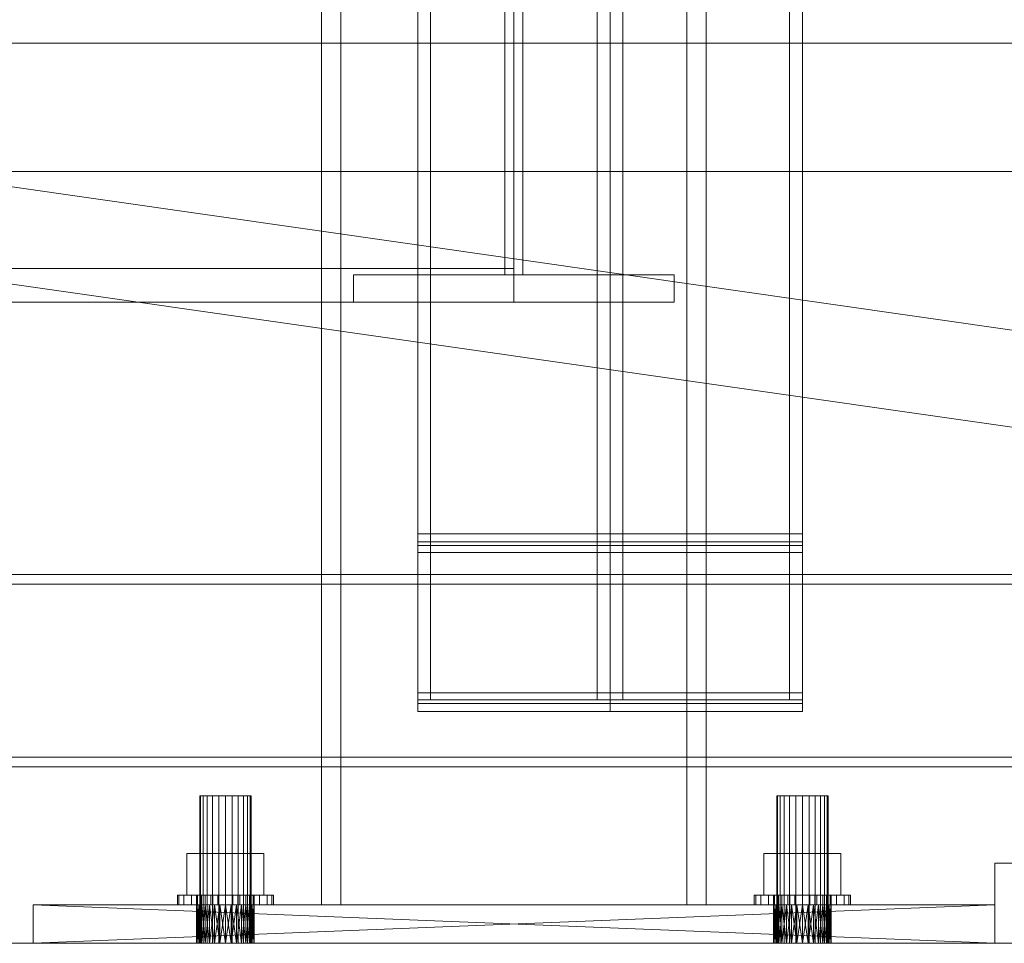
# Model space of a CAD drawing. Header units: millimetres. Extents: x -2233 to 65662, y -50530 to 6847.
# Tile 59 of 256: x 596 to 903, y -36000 to -35712. Entities that reach past the tile are written whole.
import ezdxf

# ---------------------------------------------------------------- set-up
doc = ezdxf.new("R2010")
doc.units = ezdxf.units.MM
for name, color, linetype, lineweight in [('COTAS_O', 1, 'Continuous', 0), ('frontal_C01', 7, 'Continuous', 0), ('frontal_C03', 7, 'Continuous', 0), ('frontal_mezcladora', 7, 'Continuous', 0), ('frontal_secador', 7, 'Continuous', 0)]:
    doc.layers.add(name, color=color, linetype=linetype, lineweight=lineweight)
doc.dimstyles.new('R19_100', dxfattribs={"dimtxt": 250, "dimasz": 150, "dimexe": 150, "dimexo": 80, "dimgap": 100, "dimtad": 1, "dimtih": 1, "dimtoh": 1, "dimdsep": 46, "dimcen": 0.09, "dimadec": 0, "dimazin": 0, "dimtfac": 1, "dimtdec": 4, "dimtofl": 0, "dimtmove": 0, "dimatfit": 3, "dimfxl": 1, "dimtolj": 1, "dimtzin": 0, "dimarcsym": 0})

# ---------------------------------------------------------------- blocks, each defined once
blk = doc.blocks.new('DIM_R32_47')
at = {"layer": 'COTAS_O'}
for p, q in [((-1400, -35300), (-1250, -35255)), ((1400, -35300), (1250, -35255)), ((-1400, -36000), (-1400, -35300)), ((-1400, -35300), (1400, -35300)), ((-1400, -35300), (-1250, -35345)), ((1400, -35300), (1250, -35345)), ((1400, -36000), (1400, -35300))]:
    blk.add_line(p, q, dxfattribs=at)
blk.add_text('2800 O', height=250, dxfattribs=at).set_placement((0, -35200))

msp = doc.modelspace()

# ---------------------------------------------------------------- linework, layer by layer
at = {"layer": 'frontal_C01'}
for p, q in [((900, -35975), (1060, -35975)), ((900, -36000), (900, -35975)), ((900, -36000), (1060, -36000))]:
    msp.add_line(p, q, dxfattribs=at)
at = {"layer": 'frontal_C03'}
for p, q in [((1417.125, -35881.992), (-1412.875, -35477.043)), ((1412.875, -35911.689), (-1417.125, -35506.74)), ((-1415, -35719.294), (1415, -35719.294)), ((-1415, -35759.294), (1415, -35759.294))]:
    msp.add_line(p, q, dxfattribs=at)
at = {"layer": 'frontal_mezcladora'}
for p, q in [((690, -35988), (690, -34900)), ((696, -35988), (696, -34900)), ((804, -35988), (804, -34900)), ((810, -35988), (810, -34900)), ((720, -35872.255), (720, -35022.255)), ((720, -35874.749), (720, -35024.749)), ((780, -35022.255), (780, -35872.255)), ((780, -35024.749), (780, -35874.749)), ((840, -35022.255), (840, -35872.255)), ((840, -35024.749), (840, -35874.749)), ((720, -35025.954), (720, -35875.954)), ((720, -35028.116), (720, -35878.116)), ((724, -35025.954), (724, -35875.954)), ((724, -35028.116), (724, -35878.116)), ((776, -35875.954), (776, -35025.954)), ((776, -35878.116), (776, -35028.116)), ((780, -35875.954), (780, -35025.954)), ((780, -35878.116), (780, -35028.116)), ((784, -35025.954), (784, -35875.954)), ((784, -35028.116), (784, -35878.116)), ((836, -35875.954), (836, -35025.954)), ((836, -35878.116), (836, -35028.116)), ((840, -35875.954), (840, -35025.954)), ((840, -35878.116), (840, -35028.116)), ((720, -35921.884), (720, -35071.884)), ((720, -35924.046), (720, -35074.046)), ((724, -35921.884), (724, -35071.884)), ((724, -35924.046), (724, -35074.046)), ((776, -35071.884), (776, -35921.884)), ((776, -35074.046), (776, -35924.046)), ((780, -35071.884), (780, -35921.884)), ((780, -35074.046), (780, -35924.046)), ((784, -35921.884), (784, -35071.884)), ((784, -35924.046), (784, -35074.046)), ((836, -35071.884), (836, -35921.884)), ((836, -35074.046), (836, -35924.046)), ((840, -35071.884), (840, -35921.884)), ((840, -35074.046), (840, -35924.046)), ((720, -35075.251), (720, -35925.251)), ((780, -35925.251), (780, -35075.251)), ((840, -35925.251), (840, -35075.251)), ((720, -35077.745), (720, -35927.745)), ((780, -35927.745), (780, -35077.745)), ((840, -35927.745), (840, -35077.745)), ((747.2, -35791.5), (747.2, -35608.5)), ((752.8, -35791.5), (752.8, -35608.5)), ((750, -35789.5), (750, -35650.5)), ((-750, -35789.5), (750, -35789.5)), ((750, -35800), (750, -35789.5)), ((700, -35791.5), (800, -35791.5)), ((700, -35800), (700, -35791.5)), ((747.2, -35791.5), (752.8, -35791.5)), ((800, -35800), (800, -35791.5)), ((-750, -35800), (750, -35800)), ((700, -35800), (800, -35800)), ((780, -35872.255), (720, -35872.255)), ((720, -35872.255), (720, -35875.954)), ((780, -35875.954), (780, -35872.255)), ((840, -35872.255), (780, -35872.255)), ((840, -35875.954), (840, -35872.255)), ((780, -35874.749), (720, -35874.749)), ((720, -35874.749), (720, -35878.116)), ((720, -35875.954), (780, -35875.954)), ((724, -35875.954), (720, -35875.954)), ((720, -35875.954), (720, -35924.046)), ((724, -35924.046), (724, -35875.954)), ((780, -35875.954), (776, -35875.954)), ((776, -35875.954), (776, -35924.046)), ((780, -35878.116), (780, -35874.749)), ((840, -35874.749), (780, -35874.749)), ((780, -35924.046), (780, -35875.954)), ((780, -35875.954), (840, -35875.954)), ((784, -35875.954), (780, -35875.954)), ((784, -35924.046), (784, -35875.954)), ((840, -35875.954), (836, -35875.954)), ((836, -35875.954), (836, -35924.046)), ((840, -35878.116), (840, -35874.749)), ((840, -35924.046), (840, -35875.954)), ((720, -35878.116), (780, -35878.116)), ((724, -35878.116), (720, -35878.116)), ((720, -35878.116), (720, -35921.884)), ((724, -35921.884), (724, -35878.116)), ((780, -35878.116), (776, -35878.116)), ((776, -35878.116), (776, -35921.884)), ((780, -35921.884), (780, -35878.116)), ((780, -35878.116), (840, -35878.116)), ((784, -35878.116), (780, -35878.116)), ((784, -35921.884), (784, -35878.116)), ((840, -35878.116), (836, -35878.116)), ((836, -35878.116), (836, -35921.884)), ((840, -35921.884), (840, -35878.116)), ((780, -35921.884), (720, -35921.884)), ((720, -35921.884), (720, -35925.251)), ((720, -35921.884), (724, -35921.884)), ((776, -35921.884), (780, -35921.884)), ((780, -35925.251), (780, -35921.884)), ((840, -35921.884), (780, -35921.884)), ((780, -35921.884), (784, -35921.884)), ((836, -35921.884), (840, -35921.884)), ((840, -35925.251), (840, -35921.884)), ((780, -35924.046), (720, -35924.046)), ((720, -35924.046), (720, -35927.745)), ((720, -35924.046), (724, -35924.046)), ((720, -35925.251), (780, -35925.251)), ((776, -35924.046), (780, -35924.046)), ((780, -35927.745), (780, -35924.046)), ((840, -35924.046), (780, -35924.046)), ((780, -35924.046), (784, -35924.046)), ((780, -35925.251), (840, -35925.251)), ((836, -35924.046), (840, -35924.046)), ((840, -35927.745), (840, -35924.046)), ((720, -35927.745), (780, -35927.745)), ((780, -35927.745), (840, -35927.745)), ((652.273, -35954), (652, -35954)), ((652, -36000), (652, -35954)), ((653.072, -35954), (652.273, -35954)), ((652.273, -36000), (652.273, -35954)), ((654.343, -35954), (653.072, -35954)), ((653.072, -36000), (653.072, -35954)), ((656, -35954), (654.343, -35954)), ((654.343, -36000), (654.343, -35954)), ((657.929, -35954), (656, -35954)), ((656, -36000), (656, -35954)), ((660, -35954), (657.929, -35954)), ((657.929, -36000), (657.929, -35954)), ((660, -35954), (662.071, -35954)), ((660, -35954), (660, -36000)), ((662.071, -35954), (664, -35954)), ((662.071, -36000), (662.071, -35954)), ((664, -35954), (665.657, -35954)), ((664, -36000), (664, -35954)), ((665.657, -35954), (666.928, -35954)), ((665.657, -36000), (665.657, -35954)), ((666.928, -35954), (667.727, -35954)), ((666.928, -36000), (666.928, -35954)), ((667.727, -35954), (668, -35954)), ((667.727, -36000), (667.727, -35954)), ((668, -36000), (668, -35954)), ((832.273, -35954), (832, -35954)), ((832, -36000), (832, -35954)), ((833.072, -35954), (832.273, -35954)), ((832.273, -36000), (832.273, -35954)), ((834.343, -35954), (833.072, -35954)), ((833.072, -36000), (833.072, -35954)), ((836, -35954), (834.343, -35954)), ((834.343, -36000), (834.343, -35954)), ((837.929, -35954), (836, -35954)), ((836, -36000), (836, -35954)), ((840, -35954), (837.929, -35954)), ((837.929, -36000), (837.929, -35954)), ((840, -35954), (842.071, -35954)), ((840, -35954), (840, -36000)), ((842.071, -35954), (844, -35954)), ((842.071, -36000), (842.071, -35954)), ((844, -35954), (845.657, -35954)), ((844, -36000), (844, -35954)), ((845.657, -35954), (846.928, -35954)), ((845.657, -36000), (845.657, -35954)), ((846.928, -35954), (847.727, -35954)), ((846.928, -36000), (846.928, -35954)), ((847.727, -35954), (848, -35954)), ((847.727, -36000), (847.727, -35954)), ((848, -36000), (848, -35954)), ((648.006, -35985), (648.006, -35972)), ((648.006, -35972), (660, -35972)), ((648.006, -35972), (653.072, -35972)), ((660, -35972), (653.072, -35972)), ((653.072, -35972), (653.072, -35985)), ((671.994, -35972), (660, -35972)), ((660, -35972), (660, -35985)), ((660, -35972), (666.928, -35972)), ((666.928, -35972), (666.928, -35985)), ((671.994, -35972), (666.928, -35972)), ((671.994, -35985), (671.994, -35972)), ((828.006, -35985), (828.006, -35972)), ((828.006, -35972), (840, -35972)), ((828.006, -35972), (833.072, -35972)), ((840, -35972), (833.072, -35972)), ((833.072, -35972), (833.072, -35985)), ((851.994, -35972), (840, -35972)), ((840, -35972), (840, -35985)), ((840, -35972), (846.928, -35972)), ((846.928, -35972), (846.928, -35985)), ((851.994, -35972), (846.928, -35972)), ((851.994, -35985), (851.994, -35972)), ((645, -35988), (645, -35985)), ((645, -35985), (645.511, -35985)), ((645, -35985), (651, -35985)), ((645.511, -35988), (645.511, -35985)), ((645.511, -35985), (647.01, -35985)), ((645.511, -35985), (651.307, -35985)), ((647.01, -35988), (647.01, -35985)), ((647.01, -35985), (649.393, -35985)), ((647.01, -35985), (652.206, -35985)), ((660, -35985), (648.006, -35985)), ((653.072, -35985), (648.006, -35985)), ((649.393, -35988), (649.393, -35985)), ((649.393, -35985), (652.5, -35985)), ((649.393, -35985), (653.636, -35985)), ((651.307, -35985), (651, -35985)), ((651, -35985), (651, -35988)), ((652.206, -35985), (651.307, -35985)), ((651.307, -35985), (651.307, -35988)), ((653.636, -35985), (652.206, -35985)), ((652.206, -35985), (652.206, -35988)), ((652.5, -35988), (652.5, -35985)), ((652.5, -35985), (656.118, -35985)), ((652.5, -35985), (655.5, -35985)), ((653.072, -35985), (660, -35985)), ((655.5, -35985), (653.636, -35985)), ((653.636, -35985), (653.636, -35988)), ((657.671, -35985), (655.5, -35985)), ((655.5, -35985), (655.5, -35988)), ((656.118, -35988), (656.118, -35985)), ((656.118, -35985), (660, -35985)), ((656.118, -35985), (657.671, -35985)), ((660, -35985), (657.671, -35985)), ((657.671, -35985), (657.671, -35988)), ((663.882, -35985), (660, -35985)), ((660, -35985), (660, -35988)), ((660, -35985), (662.329, -35985)), ((660, -35985), (671.994, -35985)), ((666.928, -35985), (660, -35985)), ((662.329, -35985), (662.329, -35988)), ((663.882, -35985), (662.329, -35985)), ((662.329, -35985), (664.5, -35985)), ((663.882, -35988), (663.882, -35985)), ((667.5, -35985), (663.882, -35985)), ((664.5, -35985), (664.5, -35988)), ((667.5, -35985), (664.5, -35985)), ((664.5, -35985), (666.364, -35985)), ((666.364, -35985), (666.364, -35988)), ((670.607, -35985), (666.364, -35985)), ((666.364, -35985), (667.794, -35985)), ((666.928, -35985), (671.994, -35985)), ((667.5, -35988), (667.5, -35985)), ((670.607, -35985), (667.5, -35985)), ((667.794, -35985), (667.794, -35988)), ((672.99, -35985), (667.794, -35985)), ((667.794, -35985), (668.693, -35985)), ((668.693, -35985), (668.693, -35988)), ((674.489, -35985), (668.693, -35985)), ((668.693, -35985), (669, -35985)), ((669, -35985), (669, -35988)), ((675, -35985), (669, -35985)), ((670.607, -35988), (670.607, -35985)), ((672.99, -35985), (670.607, -35985)), ((672.99, -35988), (672.99, -35985)), ((674.489, -35985), (672.99, -35985)), ((674.489, -35988), (674.489, -35985)), ((675, -35985), (674.489, -35985)), ((675, -35988), (675, -35985)), ((825, -35988), (825, -35985)), ((825, -35985), (825.511, -35985)), ((825, -35985), (831, -35985)), ((825.511, -35988), (825.511, -35985)), ((825.511, -35985), (827.01, -35985)), ((825.511, -35985), (831.307, -35985)), ((827.01, -35988), (827.01, -35985)), ((827.01, -35985), (829.393, -35985)), ((827.01, -35985), (832.206, -35985)), ((840, -35985), (828.006, -35985)), ((833.072, -35985), (828.006, -35985)), ((829.393, -35988), (829.393, -35985)), ((829.393, -35985), (832.5, -35985)), ((829.393, -35985), (833.636, -35985)), ((831.307, -35985), (831, -35985)), ((831, -35985), (831, -35988)), ((832.206, -35985), (831.307, -35985)), ((831.307, -35985), (831.307, -35988)), ((833.636, -35985), (832.206, -35985)), ((832.206, -35985), (832.206, -35988)), ((832.5, -35988), (832.5, -35985)), ((832.5, -35985), (836.118, -35985)), ((832.5, -35985), (835.5, -35985)), ((833.072, -35985), (840, -35985)), ((835.5, -35985), (833.636, -35985)), ((833.636, -35985), (833.636, -35988)), ((837.671, -35985), (835.5, -35985)), ((835.5, -35985), (835.5, -35988)), ((836.118, -35988), (836.118, -35985)), ((836.118, -35985), (840, -35985)), ((836.118, -35985), (837.671, -35985)), ((840, -35985), (837.671, -35985)), ((837.671, -35985), (837.671, -35988)), ((843.882, -35985), (840, -35985)), ((840, -35985), (840, -35988)), ((840, -35985), (842.329, -35985)), ((840, -35985), (851.994, -35985)), ((846.928, -35985), (840, -35985)), ((842.329, -35985), (842.329, -35988)), ((843.882, -35985), (842.329, -35985)), ((842.329, -35985), (844.5, -35985)), ((843.882, -35988), (843.882, -35985)), ((847.5, -35985), (843.882, -35985)), ((844.5, -35985), (844.5, -35988)), ((847.5, -35985), (844.5, -35985)), ((844.5, -35985), (846.364, -35985)), ((846.364, -35985), (846.364, -35988)), ((850.607, -35985), (846.364, -35985)), ((846.364, -35985), (847.794, -35985)), ((846.928, -35985), (851.994, -35985)), ((847.5, -35988), (847.5, -35985)), ((850.607, -35985), (847.5, -35985)), ((847.794, -35985), (847.794, -35988)), ((852.99, -35985), (847.794, -35985)), ((847.794, -35985), (848.693, -35985)), ((848.693, -35985), (848.693, -35988)), ((854.489, -35985), (848.693, -35985)), ((848.693, -35985), (849, -35985)), ((849, -35985), (849, -35988)), ((855, -35985), (849, -35985)), ((850.607, -35988), (850.607, -35985)), ((852.99, -35985), (850.607, -35985)), ((852.99, -35988), (852.99, -35985)), ((854.489, -35985), (852.99, -35985)), ((854.489, -35988), (854.489, -35985)), ((855, -35985), (854.489, -35985)), ((855, -35988), (855, -35985)), ((840, -35988), (600, -35988)), ((600, -35988), (838.244, -35988)), ((600, -35988), (660, -35988)), ((661.756, -35988), (600, -35988)), ((600, -35988), (658.244, -35988)), ((900, -35988), (600, -35988)), ((600, -35988), (836.556, -35988)), ((663.444, -35988), (600, -35988)), ((600, -35988), (656.556, -35988)), ((600, -35988), (835, -35988)), ((665, -35988), (600, -35988)), ((600, -35988), (655, -35988)), ((600, -35988), (833.636, -35988)), ((600, -35988), (653.636, -35988)), ((600, -35988), (832.517, -35988)), ((600, -35988), (652.517, -35988)), ((600, -35988), (831.685, -35988)), ((600, -35988), (651.685, -35988)), ((600, -35988), (831.173, -35988)), ((600, -35988), (651.173, -35988)), ((600, -35988), (831, -35988)), ((600, -35988), (651, -35988)), ((841.756, -35988), (600, -35988)), ((600, -36000), (600, -35988)), ((900, -36000), (600, -35988)), ((600, -36000), (900, -35988)), ((645.511, -35988), (645, -35988)), ((651, -35988), (645, -35988)), ((647.01, -35988), (645.511, -35988)), ((651.307, -35988), (645.511, -35988)), ((649.393, -35988), (647.01, -35988)), ((652.206, -35988), (647.01, -35988)), ((652.5, -35988), (649.393, -35988)), ((653.636, -35988), (649.393, -35988)), ((651, -35988), (651.173, -35988)), ((660, -35988), (651, -35988)), ((658.244, -35988), (651, -35988)), ((656.556, -35988), (651, -35988)), ((655, -35988), (651, -35988)), ((653.636, -35988), (651, -35988)), ((652.517, -35988), (651, -35988)), ((651, -36000), (651.173, -35988)), ((651, -36000), (651, -35988)), ((651.173, -36000), (651, -35988)), ((651, -35988), (651.307, -35988)), ((651.173, -35988), (651.685, -35988)), ((660, -35988), (651.173, -35988)), ((651.173, -36000), (651.685, -35988)), ((651.173, -36000), (651.173, -35988)), ((651.685, -36000), (651.173, -35988)), ((651.307, -35988), (652.206, -35988)), ((651.685, -35988), (652.517, -35988)), ((660, -35988), (651.685, -35988)), ((651.685, -36000), (652.517, -35988)), ((651.685, -36000), (651.685, -35988)), ((652.517, -36000), (651.685, -35988)), ((652.206, -35988), (653.636, -35988)), ((656.118, -35988), (652.5, -35988)), ((655.5, -35988), (652.5, -35988)), ((652.517, -35988), (653.636, -35988)), ((660, -35988), (652.517, -35988)), ((652.517, -36000), (653.636, -35988)), ((652.517, -36000), (652.517, -35988)), ((653.636, -36000), (652.517, -35988)), ((653.636, -35988), (655, -35988)), ((660, -35988), (653.636, -35988)), ((653.636, -36000), (655, -35988)), ((653.636, -36000), (653.636, -35988)), ((655, -36000), (653.636, -35988)), ((653.636, -35988), (655.5, -35988)), ((655, -35988), (656.556, -35988)), ((660, -35988), (655, -35988)), ((655, -36000), (656.556, -35988)), ((655, -36000), (655, -35988)), ((656.556, -36000), (655, -35988)), ((655.5, -35988), (657.671, -35988)), ((660, -35988), (656.118, -35988)), ((657.671, -35988), (656.118, -35988)), ((656.556, -35988), (658.244, -35988)), ((660, -35988), (656.556, -35988)), ((656.556, -36000), (658.244, -35988)), ((656.556, -36000), (656.556, -35988)), ((658.244, -36000), (656.556, -35988)), ((657.671, -35988), (660, -35988)), ((658.244, -35988), (660, -35988)), ((658.244, -36000), (660, -35988)), ((658.244, -36000), (658.244, -35988)), ((660, -36000), (658.244, -35988)), ((660, -35988), (661.756, -35988)), ((660, -35988), (663.444, -35988)), ((660, -35988), (665, -35988)), ((660, -35988), (666.364, -35988)), ((660, -35988), (667.483, -35988)), ((660, -35988), (668.315, -35988)), ((660, -35988), (668.827, -35988)), ((660, -35988), (669, -35988)), ((660, -35988), (660, -36000)), ((661.756, -36000), (660, -35988)), ((660, -36000), (661.756, -35988)), ((660, -35988), (663.882, -35988)), ((662.329, -35988), (660, -35988)), ((661.756, -35988), (663.444, -35988)), ((661.756, -35988), (669, -35988)), ((661.756, -36000), (661.756, -35988)), ((663.444, -36000), (661.756, -35988)), ((661.756, -36000), (663.444, -35988)), ((662.329, -35988), (663.882, -35988)), ((664.5, -35988), (662.329, -35988)), ((663.444, -35988), (665, -35988)), ((663.444, -35988), (669, -35988)), ((663.444, -36000), (663.444, -35988)), ((665, -36000), (663.444, -35988)), ((663.444, -36000), (665, -35988)), ((663.882, -35988), (667.5, -35988)), ((664.5, -35988), (667.5, -35988)), ((666.364, -35988), (664.5, -35988)), ((666.364, -35988), (665, -35988)), ((665, -35988), (669, -35988)), ((665, -35988), (833.636, -35988)), ((840, -35988), (665, -35988)), ((665, -36000), (665, -35988)), ((666.364, -36000), (665, -35988)), ((665, -36000), (666.364, -35988)), ((667.483, -35988), (666.364, -35988)), ((666.364, -35988), (669, -35988)), ((666.364, -35988), (833.636, -35988)), ((666.364, -35988), (831, -35988)), ((666.364, -35988), (831.173, -35988)), ((666.364, -35988), (831.685, -35988)), ((666.364, -35988), (832.517, -35988)), ((840, -35988), (666.364, -35988)), ((666.364, -36000), (666.364, -35988)), ((667.483, -36000), (666.364, -35988)), ((666.364, -36000), (667.483, -35988)), ((666.364, -35988), (670.607, -35988)), ((667.794, -35988), (666.364, -35988)), ((668.315, -35988), (667.483, -35988)), ((667.483, -35988), (669, -35988)), ((667.483, -35988), (833.636, -35988)), ((840, -35988), (667.483, -35988)), ((667.483, -36000), (667.483, -35988)), ((668.315, -36000), (667.483, -35988)), ((667.483, -36000), (668.315, -35988)), ((667.5, -35988), (670.607, -35988)), ((667.794, -35988), (672.99, -35988)), ((668.693, -35988), (667.794, -35988)), ((668.827, -35988), (668.315, -35988)), ((668.315, -35988), (669, -35988)), ((668.315, -35988), (833.636, -35988)), ((840, -35988), (668.315, -35988)), ((668.315, -36000), (668.315, -35988)), ((668.827, -36000), (668.315, -35988)), ((668.315, -36000), (668.827, -35988)), ((668.693, -35988), (674.489, -35988)), ((669, -35988), (668.693, -35988)), ((669, -35988), (668.827, -35988)), ((668.827, -35988), (833.636, -35988)), ((668.827, -35988), (840, -35988)), ((668.827, -36000), (668.827, -35988)), ((669, -36000), (668.827, -35988)), ((668.827, -36000), (669, -35988)), ((669, -35988), (833.636, -35988)), ((669, -35988), (835, -35988)), ((669, -35988), (836.556, -35988)), ((669, -35988), (838.244, -35988)), ((669, -35988), (840, -35988)), ((669, -36000), (669, -35988)), ((669, -35988), (675, -35988)), ((670.607, -35988), (672.99, -35988)), ((672.99, -35988), (674.489, -35988)), ((674.489, -35988), (675, -35988)), ((690, -35988), (696, -35988)), ((696, -35988), (804, -35988)), ((804, -35988), (810, -35988)), ((825.511, -35988), (825, -35988)), ((831, -35988), (825, -35988)), ((827.01, -35988), (825.511, -35988)), ((831.307, -35988), (825.511, -35988)), ((829.393, -35988), (827.01, -35988)), ((832.206, -35988), (827.01, -35988)), ((832.5, -35988), (829.393, -35988)), ((833.636, -35988), (829.393, -35988)), ((831, -35988), (831.173, -35988)), ((840, -35988), (831, -35988)), ((838.244, -35988), (831, -35988)), ((836.556, -35988), (831, -35988)), ((835, -35988), (831, -35988)), ((833.636, -35988), (831, -35988)), ((831, -36000), (831.173, -35988)), ((831, -36000), (831, -35988)), ((831.173, -36000), (831, -35988)), ((831, -35988), (831.307, -35988)), ((831.173, -35988), (831.685, -35988)), ((840, -35988), (831.173, -35988)), ((831.173, -36000), (831.685, -35988)), ((831.173, -36000), (831.173, -35988)), ((831.685, -36000), (831.173, -35988)), ((831.307, -35988), (832.206, -35988)), ((831.685, -35988), (832.517, -35988)), ((840, -35988), (831.685, -35988)), ((831.685, -36000), (832.517, -35988)), ((831.685, -36000), (831.685, -35988)), ((832.517, -36000), (831.685, -35988)), ((832.206, -35988), (833.636, -35988)), ((836.118, -35988), (832.5, -35988)), ((835.5, -35988), (832.5, -35988)), ((832.517, -35988), (833.636, -35988)), ((840, -35988), (832.517, -35988)), ((832.517, -36000), (833.636, -35988)), ((832.517, -36000), (832.517, -35988)), ((833.636, -36000), (832.517, -35988)), ((833.636, -35988), (835, -35988)), ((840, -35988), (833.636, -35988)), ((833.636, -36000), (835, -35988)), ((833.636, -36000), (833.636, -35988)), ((835, -36000), (833.636, -35988)), ((833.636, -35988), (835.5, -35988)), ((835, -35988), (836.556, -35988)), ((840, -35988), (835, -35988)), ((835, -36000), (836.556, -35988)), ((835, -36000), (835, -35988)), ((836.556, -36000), (835, -35988)), ((835.5, -35988), (837.671, -35988)), ((840, -35988), (836.118, -35988)), ((837.671, -35988), (836.118, -35988)), ((836.556, -35988), (838.244, -35988)), ((840, -35988), (836.556, -35988)), ((836.556, -36000), (838.244, -35988)), ((836.556, -36000), (836.556, -35988)), ((838.244, -36000), (836.556, -35988)), ((837.671, -35988), (840, -35988)), ((838.244, -35988), (840, -35988)), ((838.244, -36000), (840, -35988)), ((838.244, -36000), (838.244, -35988)), ((840, -36000), (838.244, -35988)), ((840, -35988), (841.756, -35988)), ((840, -35988), (900, -35988)), ((840, -35988), (840, -36000)), ((841.756, -36000), (840, -35988)), ((840, -36000), (841.756, -35988)), ((840, -35988), (843.882, -35988)), ((842.329, -35988), (840, -35988)), ((841.756, -35988), (900, -35988)), ((843.444, -35988), (841.756, -35988)), ((841.756, -35988), (845, -35988)), ((841.756, -35988), (846.364, -35988)), ((841.756, -35988), (847.483, -35988)), ((841.756, -35988), (848.315, -35988)), ((841.756, -35988), (848.827, -35988)), ((841.756, -35988), (849, -35988)), ((841.756, -36000), (841.756, -35988)), ((843.444, -36000), (841.756, -35988)), ((841.756, -36000), (843.444, -35988)), ((842.329, -35988), (843.882, -35988)), ((844.5, -35988), (842.329, -35988)), ((843.444, -35988), (900, -35988)), ((845, -35988), (843.444, -35988)), ((843.444, -35988), (849, -35988)), ((843.444, -36000), (843.444, -35988)), ((845, -36000), (843.444, -35988)), ((843.444, -36000), (845, -35988)), ((843.882, -35988), (847.5, -35988)), ((844.5, -35988), (847.5, -35988)), ((846.364, -35988), (844.5, -35988)), ((845, -35988), (900, -35988)), ((846.364, -35988), (845, -35988)), ((845, -35988), (849, -35988)), ((845, -36000), (845, -35988)), ((846.364, -36000), (845, -35988)), ((845, -36000), (846.364, -35988)), ((846.364, -35988), (900, -35988)), ((847.483, -35988), (846.364, -35988)), ((846.364, -35988), (849, -35988)), ((846.364, -36000), (846.364, -35988)), ((847.483, -36000), (846.364, -35988)), ((846.364, -36000), (847.483, -35988)), ((846.364, -35988), (850.607, -35988)), ((847.794, -35988), (846.364, -35988)), ((847.483, -35988), (900, -35988)), ((848.315, -35988), (847.483, -35988)), ((847.483, -35988), (849, -35988)), ((847.483, -36000), (847.483, -35988)), ((848.315, -36000), (847.483, -35988)), ((847.483, -36000), (848.315, -35988)), ((847.5, -35988), (850.607, -35988)), ((847.794, -35988), (852.99, -35988)), ((848.693, -35988), (847.794, -35988)), ((848.315, -35988), (900, -35988)), ((848.827, -35988), (848.315, -35988)), ((848.315, -36000), (848.315, -35988)), ((848.827, -36000), (848.315, -35988)), ((848.315, -36000), (848.827, -35988)), ((848.693, -35988), (854.489, -35988)), ((849, -35988), (848.693, -35988)), ((848.827, -35988), (900, -35988)), ((849, -35988), (848.827, -35988)), ((848.827, -36000), (848.827, -35988)), ((849, -36000), (848.827, -35988)), ((848.827, -36000), (849, -35988)), ((849, -35988), (900, -35988)), ((849, -36000), (849, -35988)), ((849, -35988), (855, -35988)), ((850.607, -35988), (852.99, -35988)), ((852.99, -35988), (854.489, -35988)), ((854.489, -35988), (855, -35988)), ((900, -36000), (900, -35988)), ((600, -36000), (840, -36000)), ((838.244, -36000), (600, -36000)), ((660, -36000), (600, -36000)), ((600, -36000), (661.756, -36000)), ((658.244, -36000), (600, -36000)), ((600, -36000), (900, -36000)), ((836.556, -36000), (600, -36000)), ((600, -36000), (663.444, -36000)), ((656.556, -36000), (600, -36000)), ((835, -36000), (600, -36000)), ((600, -36000), (665, -36000)), ((655, -36000), (600, -36000)), ((833.636, -36000), (600, -36000)), ((653.636, -36000), (600, -36000)), ((832.517, -36000), (600, -36000)), ((652.517, -36000), (600, -36000)), ((831.685, -36000), (600, -36000)), ((651.685, -36000), (600, -36000)), ((831.173, -36000), (600, -36000)), ((651.173, -36000), (600, -36000)), ((831, -36000), (600, -36000)), ((651, -36000), (600, -36000)), ((600, -36000), (841.756, -36000)), ((651.173, -36000), (651, -36000)), ((651, -36000), (660, -36000)), ((651, -36000), (658.244, -36000)), ((651, -36000), (656.556, -36000)), ((651, -36000), (655, -36000)), ((651, -36000), (653.636, -36000)), ((651, -36000), (652.517, -36000)), ((651.685, -36000), (651.173, -36000)), ((651.173, -36000), (660, -36000)), ((652.517, -36000), (651.685, -36000)), ((651.685, -36000), (660, -36000)), ((652.273, -36000), (652, -36000)), ((653.072, -36000), (652.273, -36000)), ((653.636, -36000), (652.517, -36000)), ((652.517, -36000), (660, -36000)), ((654.343, -36000), (653.072, -36000)), ((655, -36000), (653.636, -36000)), ((653.636, -36000), (660, -36000)), ((656, -36000), (654.343, -36000)), ((656.556, -36000), (655, -36000)), ((655, -36000), (660, -36000)), ((657.929, -36000), (656, -36000)), ((658.244, -36000), (656.556, -36000)), ((656.556, -36000), (660, -36000)), ((657.929, -36000), (660, -36000)), ((660, -36000), (658.244, -36000)), ((661.756, -36000), (660, -36000)), ((663.444, -36000), (660, -36000)), ((665, -36000), (660, -36000)), ((666.364, -36000), (660, -36000)), ((667.483, -36000), (660, -36000)), ((668.315, -36000), (660, -36000)), ((668.827, -36000), (660, -36000)), ((669, -36000), (660, -36000)), ((660, -36000), (662.071, -36000)), ((663.444, -36000), (661.756, -36000)), ((669, -36000), (661.756, -36000)), ((662.071, -36000), (664, -36000)), ((665, -36000), (663.444, -36000)), ((669, -36000), (663.444, -36000)), ((664, -36000), (665.657, -36000)), ((665, -36000), (666.364, -36000)), ((669, -36000), (665, -36000)), ((833.636, -36000), (665, -36000)), ((665, -36000), (840, -36000)), ((665.657, -36000), (666.928, -36000)), ((666.364, -36000), (667.483, -36000)), ((669, -36000), (666.364, -36000)), ((833.636, -36000), (666.364, -36000)), ((831, -36000), (666.364, -36000)), ((831.173, -36000), (666.364, -36000)), ((831.685, -36000), (666.364, -36000)), ((832.517, -36000), (666.364, -36000)), ((666.364, -36000), (840, -36000)), ((666.928, -36000), (667.727, -36000)), ((667.483, -36000), (668.315, -36000)), ((669, -36000), (667.483, -36000)), ((833.636, -36000), (667.483, -36000)), ((667.483, -36000), (840, -36000)), ((667.727, -36000), (668, -36000)), ((668.315, -36000), (668.827, -36000)), ((669, -36000), (668.315, -36000)), ((833.636, -36000), (668.315, -36000)), ((668.315, -36000), (840, -36000)), ((668.827, -36000), (669, -36000)), ((833.636, -36000), (668.827, -36000)), ((840, -36000), (668.827, -36000)), ((833.636, -36000), (669, -36000)), ((835, -36000), (669, -36000)), ((836.556, -36000), (669, -36000)), ((838.244, -36000), (669, -36000)), ((840, -36000), (669, -36000)), ((831.173, -36000), (831, -36000)), ((831, -36000), (840, -36000)), ((831, -36000), (838.244, -36000)), ((831, -36000), (836.556, -36000)), ((831, -36000), (835, -36000)), ((831, -36000), (833.636, -36000)), ((831.685, -36000), (831.173, -36000)), ((831.173, -36000), (840, -36000)), ((832.517, -36000), (831.685, -36000)), ((831.685, -36000), (840, -36000)), ((832.273, -36000), (832, -36000)), ((833.072, -36000), (832.273, -36000)), ((833.636, -36000), (832.517, -36000)), ((832.517, -36000), (840, -36000)), ((834.343, -36000), (833.072, -36000)), ((835, -36000), (833.636, -36000)), ((833.636, -36000), (840, -36000)), ((836, -36000), (834.343, -36000)), ((836.556, -36000), (835, -36000)), ((835, -36000), (840, -36000)), ((837.929, -36000), (836, -36000)), ((838.244, -36000), (836.556, -36000)), ((836.556, -36000), (840, -36000)), ((837.929, -36000), (840, -36000)), ((840, -36000), (838.244, -36000)), ((841.756, -36000), (840, -36000)), ((900, -36000), (840, -36000)), ((840, -36000), (842.071, -36000)), ((900, -36000), (841.756, -36000)), ((841.756, -36000), (843.444, -36000)), ((845, -36000), (841.756, -36000)), ((846.364, -36000), (841.756, -36000)), ((847.483, -36000), (841.756, -36000)), ((848.315, -36000), (841.756, -36000)), ((848.827, -36000), (841.756, -36000)), ((849, -36000), (841.756, -36000)), ((842.071, -36000), (844, -36000)), ((900, -36000), (843.444, -36000)), ((843.444, -36000), (845, -36000)), ((849, -36000), (843.444, -36000)), ((844, -36000), (845.657, -36000)), ((900, -36000), (845, -36000)), ((845, -36000), (846.364, -36000)), ((849, -36000), (845, -36000)), ((845.657, -36000), (846.928, -36000)), ((900, -36000), (846.364, -36000)), ((846.364, -36000), (847.483, -36000)), ((849, -36000), (846.364, -36000)), ((846.928, -36000), (847.727, -36000)), ((900, -36000), (847.483, -36000)), ((847.483, -36000), (848.315, -36000)), ((849, -36000), (847.483, -36000)), ((847.727, -36000), (848, -36000)), ((900, -36000), (848.315, -36000)), ((848.315, -36000), (848.827, -36000)), ((900, -36000), (848.827, -36000)), ((848.827, -36000), (849, -36000)), ((900, -36000), (849, -36000))]:
    msp.add_line(p, q, dxfattribs=at)
at = {"layer": 'frontal_secador'}
for p, q in [((-1265, -35885), (1265, -35885)), ((-1265, -35888), (1265, -35888)), ((-1265, -35942), (1265, -35942)), ((-1265, -35945), (1265, -35945)), ((-1400, -36000), (1400, -36000))]:
    msp.add_line(p, q, dxfattribs=at)

# ---------------------------------------------------------------- dimensions: what is measured, and where the dimension line sits
at = {"layer": 'COTAS_O'}
dim = msp.add_aligned_dim(p1=(-1400, -36000), p2=(1400, -36000), distance=700, text='<> O', dimstyle='R19_100', dxfattribs=at)
dim.commit()
dim.dimension.update_dxf_attribs({"geometry": 'DIM_R32_47', "text_midpoint": (0, -35300)})

doc.saveas('drawing.dxf')
